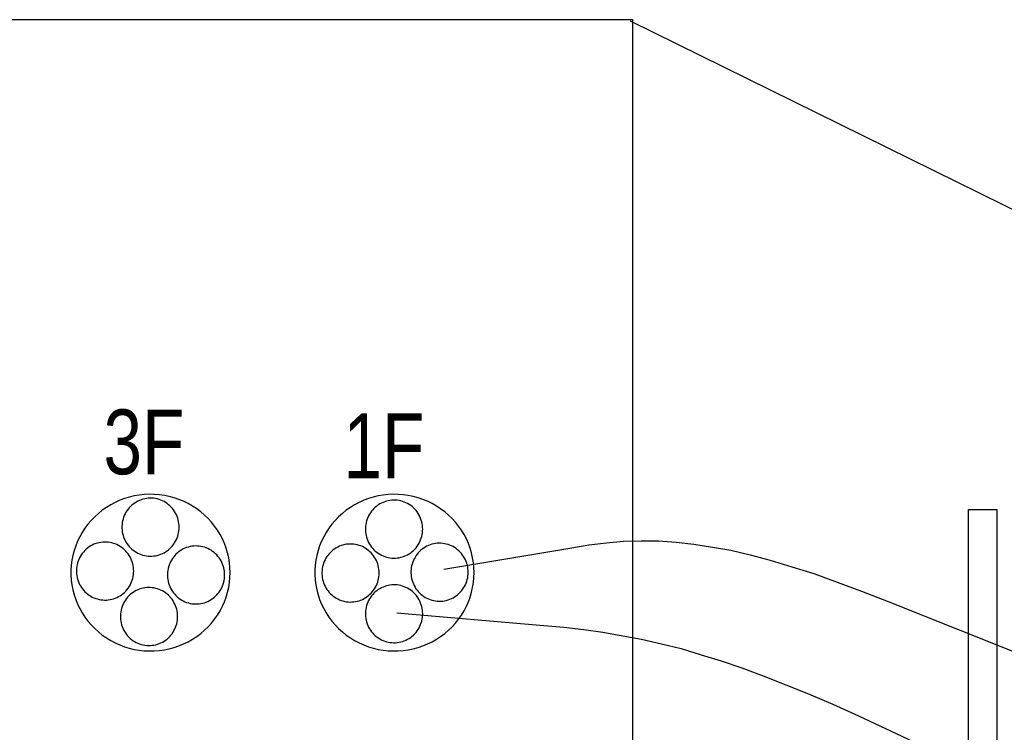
# Model space of a CAD drawing. Header units: inches. Extents: x -655 to 138, y 1863 to 2330.
# Tile 14 of 18: x -485 to -456, y 1912 to 1933. Entities that reach past the tile are written whole.
import ezdxf

# ---------------------------------------------------------------- set-up
doc = ezdxf.new("R2010")
doc.units = ezdxf.units.IN
doc.header["$MEASUREMENT"] = 0
doc.layers.add('I3MP_Exs_Txt', color=7, linetype='Continuous')
doc.styles.add('120', font='FSIMPLEX.SHX', dxfattribs={"width": 0.8, "height": 0.12})

msp = doc.modelspace()

# ---------------------------------------------------------------- linework, layer by layer
for p, q in [((-502.828, 1932.707), (-467.246, 1932.707)), ((-437.532, 1917.972), (-467.304, 1932.66)), ((-467.246, 1932.707), (-467.246, 1884.551)), ((-482.156, 1918.55), (-482.299, 1918.506)), ((-482.011, 1918.585), (-482.156, 1918.55)), ((-481.863, 1918.61), (-482.011, 1918.585)), ((-481.715, 1918.627), (-481.863, 1918.61)), ((-481.565, 1918.634), (-481.715, 1918.627)), ((-481.415, 1918.631), (-481.565, 1918.634)), ((-481.266, 1918.62), (-481.415, 1918.631)), ((-481.118, 1918.599), (-481.266, 1918.62)), ((-480.971, 1918.569), (-481.118, 1918.599)), ((-480.827, 1918.529), (-480.971, 1918.569)), ((-480.686, 1918.481), (-480.827, 1918.529)), ((-474.928, 1918.55), (-475.071, 1918.506)), ((-474.783, 1918.585), (-474.928, 1918.55)), ((-474.635, 1918.61), (-474.783, 1918.585)), ((-474.487, 1918.627), (-474.635, 1918.61)), ((-474.337, 1918.634), (-474.487, 1918.627)), ((-474.187, 1918.631), (-474.337, 1918.634)), ((-474.038, 1918.62), (-474.187, 1918.631)), ((-473.89, 1918.599), (-474.038, 1918.62)), ((-473.743, 1918.569), (-473.89, 1918.599)), ((-473.599, 1918.529), (-473.743, 1918.569)), ((-473.458, 1918.481), (-473.599, 1918.529)), ((-482.834, 1918.245), (-482.956, 1918.159)), ((-482.707, 1918.323), (-482.834, 1918.245)), ((-482.575, 1918.392), (-482.707, 1918.323)), ((-482.439, 1918.454), (-482.575, 1918.392)), ((-482.299, 1918.506), (-482.439, 1918.454)), ((-482.123, 1918.271), (-482.16, 1918.231)), ((-482.083, 1918.308), (-482.123, 1918.271)), ((-482.041, 1918.342), (-482.083, 1918.308)), ((-481.997, 1918.374), (-482.041, 1918.342)), ((-481.952, 1918.403), (-481.997, 1918.374)), ((-481.904, 1918.428), (-481.952, 1918.403)), ((-481.855, 1918.451), (-481.904, 1918.428)), ((-481.805, 1918.471), (-481.855, 1918.451)), ((-481.754, 1918.487), (-481.805, 1918.471)), ((-481.701, 1918.5), (-481.754, 1918.487)), ((-481.648, 1918.509), (-481.701, 1918.5)), ((-481.595, 1918.515), (-481.648, 1918.509)), ((-481.541, 1918.518), (-481.595, 1918.515)), ((-481.487, 1918.517), (-481.541, 1918.518)), ((-481.434, 1918.513), (-481.487, 1918.517)), ((-481.38, 1918.505), (-481.434, 1918.513)), ((-481.328, 1918.494), (-481.38, 1918.505)), ((-481.276, 1918.479), (-481.328, 1918.494)), ((-481.225, 1918.461), (-481.276, 1918.479)), ((-481.175, 1918.44), (-481.225, 1918.461)), ((-481.127, 1918.416), (-481.175, 1918.44)), ((-481.08, 1918.389), (-481.127, 1918.416)), ((-481.036, 1918.358), (-481.08, 1918.389)), ((-480.993, 1918.325), (-481.036, 1918.358)), ((-480.952, 1918.29), (-480.993, 1918.325)), ((-480.914, 1918.251), (-480.952, 1918.29)), ((-480.878, 1918.211), (-480.914, 1918.251)), ((-480.548, 1918.424), (-480.686, 1918.481)), ((-480.414, 1918.359), (-480.548, 1918.424)), ((-480.284, 1918.285), (-480.414, 1918.359)), ((-480.159, 1918.203), (-480.284, 1918.285)), ((-475.606, 1918.245), (-475.728, 1918.159)), ((-475.479, 1918.323), (-475.606, 1918.245)), ((-475.347, 1918.392), (-475.479, 1918.323)), ((-475.211, 1918.454), (-475.347, 1918.392)), ((-475.071, 1918.506), (-475.211, 1918.454)), ((-474.867, 1918.25), (-474.906, 1918.213)), ((-474.825, 1918.284), (-474.867, 1918.25)), ((-474.781, 1918.316), (-474.825, 1918.284)), ((-474.735, 1918.345), (-474.781, 1918.316)), ((-474.688, 1918.37), (-474.735, 1918.345)), ((-474.639, 1918.393), (-474.688, 1918.37)), ((-474.589, 1918.412), (-474.639, 1918.393)), ((-474.537, 1918.429), (-474.589, 1918.412)), ((-474.485, 1918.441), (-474.537, 1918.429)), ((-474.432, 1918.451), (-474.485, 1918.441)), ((-474.378, 1918.457), (-474.432, 1918.451)), ((-474.325, 1918.46), (-474.378, 1918.457)), ((-474.271, 1918.459), (-474.325, 1918.46)), ((-474.217, 1918.454), (-474.271, 1918.459)), ((-474.164, 1918.447), (-474.217, 1918.454)), ((-474.111, 1918.435), (-474.164, 1918.447)), ((-474.059, 1918.421), (-474.111, 1918.435)), ((-474.008, 1918.403), (-474.059, 1918.421)), ((-473.959, 1918.382), (-474.008, 1918.403)), ((-473.911, 1918.358), (-473.959, 1918.382)), ((-473.864, 1918.33), (-473.911, 1918.358)), ((-473.819, 1918.3), (-473.864, 1918.33)), ((-473.776, 1918.267), (-473.819, 1918.3)), ((-473.736, 1918.231), (-473.776, 1918.267)), ((-473.32, 1918.424), (-473.458, 1918.481)), ((-473.186, 1918.359), (-473.32, 1918.424)), ((-473.056, 1918.285), (-473.186, 1918.359)), ((-472.931, 1918.203), (-473.056, 1918.285)), ((-483.182, 1917.966), (-483.286, 1917.86)), ((-483.072, 1918.066), (-483.182, 1917.966)), ((-482.956, 1918.159), (-483.072, 1918.066)), ((-482.325, 1917.952), (-482.342, 1917.9)), ((-482.305, 1918.003), (-482.325, 1917.952)), ((-482.282, 1918.052), (-482.305, 1918.003)), ((-482.255, 1918.1), (-482.282, 1918.052)), ((-482.226, 1918.146), (-482.255, 1918.1)), ((-482.194, 1918.189), (-482.226, 1918.146)), ((-482.16, 1918.231), (-482.194, 1918.189)), ((-480.844, 1918.168), (-480.878, 1918.211)), ((-480.814, 1918.123), (-480.844, 1918.168)), ((-480.786, 1918.076), (-480.814, 1918.123)), ((-480.762, 1918.027), (-480.786, 1918.076)), ((-480.74, 1917.978), (-480.762, 1918.027)), ((-480.722, 1917.926), (-480.74, 1917.978)), ((-480.04, 1918.114), (-480.159, 1918.203)), ((-479.927, 1918.017), (-480.04, 1918.114)), ((-479.82, 1917.914), (-479.927, 1918.017)), ((-475.954, 1917.966), (-476.058, 1917.86)), ((-475.844, 1918.066), (-475.954, 1917.966)), ((-475.728, 1918.159), (-475.844, 1918.066)), ((-475.088, 1917.945), (-475.108, 1917.894)), ((-475.065, 1917.994), (-475.088, 1917.945)), ((-475.039, 1918.042), (-475.065, 1917.994)), ((-475.01, 1918.087), (-475.039, 1918.042)), ((-474.978, 1918.131), (-475.01, 1918.087)), ((-474.943, 1918.173), (-474.978, 1918.131)), ((-474.906, 1918.213), (-474.943, 1918.173)), ((-473.697, 1918.193), (-473.736, 1918.231)), ((-473.661, 1918.153), (-473.697, 1918.193)), ((-473.628, 1918.11), (-473.661, 1918.153)), ((-473.598, 1918.065), (-473.628, 1918.11)), ((-473.57, 1918.018), (-473.598, 1918.065)), ((-473.545, 1917.969), (-473.57, 1918.018)), ((-473.524, 1917.919), (-473.545, 1917.969)), ((-472.812, 1918.114), (-472.931, 1918.203)), ((-472.699, 1918.017), (-472.812, 1918.114)), ((-472.592, 1917.914), (-472.699, 1918.017)), ((-457.287, 1889.513), (-457.287, 1918.181)), ((-457.287, 1918.181), (-456.45, 1918.181)), ((-456.45, 1918.181), (-456.45, 1889.513)), ((-483.382, 1917.747), (-483.471, 1917.628)), ((-483.286, 1917.86), (-483.382, 1917.747)), ((-482.372, 1917.74), (-482.375, 1917.685)), ((-482.375, 1917.685), (-482.375, 1917.631)), ((-482.365, 1917.794), (-482.372, 1917.74)), ((-482.355, 1917.847), (-482.365, 1917.794)), ((-482.342, 1917.9), (-482.355, 1917.847)), ((-480.706, 1917.874), (-480.722, 1917.926)), ((-480.695, 1917.821), (-480.706, 1917.874)), ((-480.686, 1917.767), (-480.695, 1917.821)), ((-480.681, 1917.712), (-480.686, 1917.767)), ((-480.679, 1917.658), (-480.681, 1917.712)), ((-480.681, 1917.603), (-480.679, 1917.658)), ((-479.721, 1917.804), (-479.82, 1917.914)), ((-479.628, 1917.688), (-479.721, 1917.804)), ((-479.543, 1917.566), (-479.628, 1917.688)), ((-476.154, 1917.747), (-476.243, 1917.628)), ((-476.058, 1917.86), (-476.154, 1917.747)), ((-475.156, 1917.682), (-475.159, 1917.627)), ((-475.149, 1917.736), (-475.156, 1917.682)), ((-475.139, 1917.789), (-475.149, 1917.736)), ((-475.125, 1917.842), (-475.139, 1917.789)), ((-475.108, 1917.894), (-475.125, 1917.842)), ((-473.505, 1917.868), (-473.524, 1917.919)), ((-473.49, 1917.816), (-473.505, 1917.868)), ((-473.478, 1917.763), (-473.49, 1917.816)), ((-473.47, 1917.709), (-473.478, 1917.763)), ((-473.465, 1917.654), (-473.47, 1917.709)), ((-473.463, 1917.6), (-473.465, 1917.654)), ((-472.493, 1917.804), (-472.592, 1917.914)), ((-472.4, 1917.688), (-472.493, 1917.804)), ((-472.315, 1917.566), (-472.4, 1917.688)), ((-483.624, 1917.375), (-483.689, 1917.242)), ((-483.552, 1917.504), (-483.624, 1917.375)), ((-483.471, 1917.628), (-483.552, 1917.504)), ((-482.375, 1917.631), (-482.372, 1917.576)), ((-482.372, 1917.576), (-482.365, 1917.522)), ((-482.365, 1917.522), (-482.355, 1917.468)), ((-482.355, 1917.468), (-482.342, 1917.416)), ((-482.342, 1917.416), (-482.325, 1917.364)), ((-482.325, 1917.364), (-482.305, 1917.313)), ((-480.74, 1917.338), (-480.722, 1917.39)), ((-480.722, 1917.39), (-480.706, 1917.442)), ((-480.706, 1917.442), (-480.695, 1917.495)), ((-480.695, 1917.495), (-480.686, 1917.549)), ((-480.686, 1917.549), (-480.681, 1917.603)), ((-479.466, 1917.44), (-479.543, 1917.566)), ((-479.398, 1917.309), (-479.466, 1917.44)), ((-476.396, 1917.375), (-476.461, 1917.242)), ((-476.324, 1917.504), (-476.396, 1917.375)), ((-476.243, 1917.628), (-476.324, 1917.504)), ((-475.159, 1917.627), (-475.159, 1917.573)), ((-475.159, 1917.573), (-475.156, 1917.518)), ((-475.156, 1917.518), (-475.149, 1917.464)), ((-475.149, 1917.464), (-475.139, 1917.41)), ((-475.139, 1917.41), (-475.125, 1917.358)), ((-473.505, 1917.331), (-473.49, 1917.384)), ((-473.49, 1917.384), (-473.478, 1917.437)), ((-473.478, 1917.437), (-473.47, 1917.491)), ((-473.47, 1917.491), (-473.465, 1917.545)), ((-473.465, 1917.545), (-473.463, 1917.6)), ((-472.238, 1917.44), (-472.315, 1917.566)), ((-472.17, 1917.309), (-472.238, 1917.44)), ((-483.744, 1917.105), (-483.791, 1916.965)), ((-483.689, 1917.242), (-483.744, 1917.105)), ((-483.345, 1917.072), (-483.389, 1917.041)), ((-483.3, 1917.101), (-483.345, 1917.072)), ((-483.252, 1917.127), (-483.3, 1917.101)), ((-483.203, 1917.15), (-483.252, 1917.127)), ((-483.153, 1917.169), (-483.203, 1917.15)), ((-483.102, 1917.185), (-483.153, 1917.169)), ((-483.049, 1917.198), (-483.102, 1917.185)), ((-482.996, 1917.208), (-483.049, 1917.198)), ((-482.943, 1917.214), (-482.996, 1917.208)), ((-482.889, 1917.216), (-482.943, 1917.214)), ((-482.835, 1917.215), (-482.889, 1917.216)), ((-482.782, 1917.211), (-482.835, 1917.215)), ((-482.728, 1917.203), (-482.782, 1917.211)), ((-482.676, 1917.192), (-482.728, 1917.203)), ((-482.624, 1917.178), (-482.676, 1917.192)), ((-482.573, 1917.16), (-482.624, 1917.178)), ((-482.523, 1917.139), (-482.573, 1917.16)), ((-482.475, 1917.114), (-482.523, 1917.139)), ((-482.428, 1917.087), (-482.475, 1917.114)), ((-482.384, 1917.057), (-482.428, 1917.087)), ((-482.305, 1917.313), (-482.282, 1917.264)), ((-482.282, 1917.264), (-482.255, 1917.216)), ((-482.255, 1917.216), (-482.226, 1917.17)), ((-482.226, 1917.17), (-482.194, 1917.126)), ((-482.194, 1917.126), (-482.16, 1917.085)), ((-482.16, 1917.085), (-482.123, 1917.045)), ((-480.914, 1917.064), (-480.878, 1917.105)), ((-480.878, 1917.105), (-480.844, 1917.148)), ((-480.844, 1917.148), (-480.814, 1917.193)), ((-480.814, 1917.193), (-480.786, 1917.24)), ((-480.786, 1917.24), (-480.762, 1917.288)), ((-480.762, 1917.288), (-480.74, 1917.338)), ((-480.406, 1917.069), (-480.457, 1917.053)), ((-480.353, 1917.082), (-480.406, 1917.069)), ((-480.3, 1917.091), (-480.353, 1917.082)), ((-480.247, 1917.097), (-480.3, 1917.091)), ((-480.193, 1917.1), (-480.247, 1917.097)), ((-480.139, 1917.099), (-480.193, 1917.1)), ((-480.086, 1917.095), (-480.139, 1917.099)), ((-480.032, 1917.087), (-480.086, 1917.095)), ((-479.98, 1917.076), (-480.032, 1917.087)), ((-479.928, 1917.061), (-479.98, 1917.076)), ((-479.338, 1917.174), (-479.398, 1917.309)), ((-479.286, 1917.035), (-479.338, 1917.174)), ((-476.516, 1917.105), (-476.563, 1916.965)), ((-476.461, 1917.242), (-476.516, 1917.105)), ((-475.978, 1917.069), (-476.025, 1917.043)), ((-475.929, 1917.091), (-475.978, 1917.069)), ((-475.879, 1917.111), (-475.929, 1917.091)), ((-475.827, 1917.127), (-475.879, 1917.111)), ((-475.775, 1917.14), (-475.827, 1917.127)), ((-475.722, 1917.149), (-475.775, 1917.14)), ((-475.668, 1917.156), (-475.722, 1917.149)), ((-475.615, 1917.158), (-475.668, 1917.156)), ((-475.561, 1917.157), (-475.615, 1917.158)), ((-475.507, 1917.153), (-475.561, 1917.157)), ((-475.454, 1917.145), (-475.507, 1917.153)), ((-475.401, 1917.134), (-475.454, 1917.145)), ((-475.349, 1917.119), (-475.401, 1917.134)), ((-475.298, 1917.102), (-475.349, 1917.119)), ((-475.249, 1917.081), (-475.298, 1917.102)), ((-475.2, 1917.056), (-475.249, 1917.081)), ((-475.125, 1917.358), (-475.108, 1917.306)), ((-475.108, 1917.306), (-475.088, 1917.255)), ((-475.088, 1917.255), (-475.065, 1917.206)), ((-475.065, 1917.206), (-475.039, 1917.158)), ((-475.039, 1917.158), (-475.01, 1917.112)), ((-475.01, 1917.112), (-474.978, 1917.068)), ((-474.978, 1917.068), (-474.943, 1917.026)), ((-473.661, 1917.047), (-473.628, 1917.09)), ((-473.628, 1917.09), (-473.598, 1917.135)), ((-473.598, 1917.135), (-473.57, 1917.182)), ((-473.57, 1917.182), (-473.545, 1917.23)), ((-473.545, 1917.23), (-473.524, 1917.28)), ((-473.524, 1917.28), (-473.505, 1917.331)), ((-473.34, 1917.092), (-473.387, 1917.066)), ((-473.291, 1917.115), (-473.34, 1917.092)), ((-473.241, 1917.134), (-473.291, 1917.115)), ((-473.189, 1917.15), (-473.241, 1917.134)), ((-473.137, 1917.163), (-473.189, 1917.15)), ((-473.084, 1917.173), (-473.137, 1917.163)), ((-473.03, 1917.179), (-473.084, 1917.173)), ((-472.977, 1917.181), (-473.03, 1917.179)), ((-472.923, 1917.18), (-472.977, 1917.181)), ((-472.869, 1917.176), (-472.923, 1917.18)), ((-472.816, 1917.168), (-472.869, 1917.176)), ((-472.763, 1917.157), (-472.816, 1917.168)), ((-472.711, 1917.143), (-472.763, 1917.157)), ((-472.66, 1917.125), (-472.711, 1917.143)), ((-472.611, 1917.104), (-472.66, 1917.125)), ((-472.563, 1917.08), (-472.611, 1917.104)), ((-472.516, 1917.052), (-472.563, 1917.08)), ((-472.11, 1917.174), (-472.17, 1917.309)), ((-472.058, 1917.035), (-472.11, 1917.174)), ((-469.047, 1917.042), (-468.536, 1917.135)), ((-468.536, 1917.135), (-468.013, 1917.193)), ((-468.013, 1917.193), (-467.513, 1917.24)), ((-467.513, 1917.24), (-466.99, 1917.251)), ((-466.99, 1917.251), (-466.479, 1917.251)), ((-466.479, 1917.251), (-465.956, 1917.216)), ((-465.956, 1917.216), (-465.433, 1917.158)), ((-465.433, 1917.158), (-464.875, 1917.065)), ((-483.829, 1916.822), (-483.857, 1916.677)), ((-483.791, 1916.965), (-483.829, 1916.822)), ((-483.603, 1916.798), (-483.63, 1916.75)), ((-483.574, 1916.844), (-483.603, 1916.798)), ((-483.542, 1916.888), (-483.574, 1916.844)), ((-483.508, 1916.93), (-483.542, 1916.888)), ((-483.471, 1916.969), (-483.508, 1916.93)), ((-483.431, 1917.006), (-483.471, 1916.969)), ((-483.389, 1917.041), (-483.431, 1917.006)), ((-482.341, 1917.024), (-482.384, 1917.057)), ((-482.3, 1916.988), (-482.341, 1917.024)), ((-482.262, 1916.95), (-482.3, 1916.988)), ((-482.226, 1916.909), (-482.262, 1916.95)), ((-482.192, 1916.866), (-482.226, 1916.909)), ((-482.162, 1916.821), (-482.192, 1916.866)), ((-482.134, 1916.774), (-482.162, 1916.821)), ((-482.123, 1917.045), (-482.083, 1917.008)), ((-482.083, 1917.008), (-482.041, 1916.974)), ((-482.041, 1916.974), (-481.997, 1916.942)), ((-481.997, 1916.942), (-481.952, 1916.913)), ((-481.952, 1916.913), (-481.904, 1916.887)), ((-481.904, 1916.887), (-481.855, 1916.865)), ((-481.855, 1916.865), (-481.805, 1916.845)), ((-481.805, 1916.845), (-481.754, 1916.829)), ((-481.754, 1916.829), (-481.701, 1916.816)), ((-481.701, 1916.816), (-481.648, 1916.807)), ((-481.648, 1916.807), (-481.595, 1916.801)), ((-481.595, 1916.801), (-481.541, 1916.798)), ((-481.541, 1916.798), (-481.487, 1916.799)), ((-481.487, 1916.799), (-481.434, 1916.803)), ((-481.434, 1916.803), (-481.38, 1916.811)), ((-481.38, 1916.811), (-481.328, 1916.822)), ((-481.328, 1916.822), (-481.276, 1916.837)), ((-481.276, 1916.837), (-481.225, 1916.855)), ((-481.225, 1916.855), (-481.175, 1916.876)), ((-481.175, 1916.876), (-481.127, 1916.9)), ((-481.127, 1916.9), (-481.08, 1916.927)), ((-481.08, 1916.927), (-481.036, 1916.957)), ((-481.036, 1916.957), (-480.993, 1916.99)), ((-480.993, 1916.99), (-480.952, 1917.026)), ((-480.952, 1917.026), (-480.914, 1917.064)), ((-480.812, 1916.814), (-480.846, 1916.772)), ((-480.775, 1916.853), (-480.812, 1916.814)), ((-480.735, 1916.89), (-480.775, 1916.853)), ((-480.693, 1916.924), (-480.735, 1916.89)), ((-480.65, 1916.956), (-480.693, 1916.924)), ((-480.604, 1916.985), (-480.65, 1916.956)), ((-480.556, 1917.011), (-480.604, 1916.985)), ((-480.507, 1917.033), (-480.556, 1917.011)), ((-480.457, 1917.053), (-480.507, 1917.033)), ((-479.877, 1917.043), (-479.928, 1917.061)), ((-479.827, 1917.022), (-479.877, 1917.043)), ((-479.779, 1916.998), (-479.827, 1917.022)), ((-479.732, 1916.971), (-479.779, 1916.998)), ((-479.688, 1916.941), (-479.732, 1916.971)), ((-479.645, 1916.908), (-479.688, 1916.941)), ((-479.604, 1916.872), (-479.645, 1916.908)), ((-479.566, 1916.834), (-479.604, 1916.872)), ((-479.53, 1916.793), (-479.566, 1916.834)), ((-479.497, 1916.75), (-479.53, 1916.793)), ((-479.244, 1916.894), (-479.286, 1917.035)), ((-479.211, 1916.75), (-479.244, 1916.894)), ((-476.601, 1916.822), (-476.629, 1916.677)), ((-476.563, 1916.965), (-476.601, 1916.822)), ((-476.3, 1916.786), (-476.329, 1916.74)), ((-476.268, 1916.83), (-476.3, 1916.786)), ((-476.233, 1916.872), (-476.268, 1916.83)), ((-476.196, 1916.911), (-476.233, 1916.872)), ((-476.157, 1916.948), (-476.196, 1916.911)), ((-476.115, 1916.983), (-476.157, 1916.948)), ((-476.071, 1917.014), (-476.115, 1916.983)), ((-476.025, 1917.043), (-476.071, 1917.014)), ((-475.154, 1917.029), (-475.2, 1917.056)), ((-475.109, 1916.999), (-475.154, 1917.029)), ((-475.066, 1916.966), (-475.109, 1916.999)), ((-475.026, 1916.93), (-475.066, 1916.966)), ((-474.987, 1916.892), (-475.026, 1916.93)), ((-474.951, 1916.851), (-474.987, 1916.892)), ((-474.918, 1916.808), (-474.951, 1916.851)), ((-474.943, 1917.026), (-474.906, 1916.987)), ((-474.887, 1916.763), (-474.918, 1916.808)), ((-474.906, 1916.987), (-474.867, 1916.95)), ((-474.867, 1916.95), (-474.825, 1916.916)), ((-474.825, 1916.916), (-474.781, 1916.884)), ((-474.781, 1916.884), (-474.735, 1916.855)), ((-474.735, 1916.855), (-474.688, 1916.829)), ((-474.688, 1916.829), (-474.639, 1916.807)), ((-474.639, 1916.807), (-474.589, 1916.787)), ((-474.589, 1916.787), (-474.537, 1916.771)), ((-474.111, 1916.764), (-474.059, 1916.779)), ((-474.059, 1916.779), (-474.008, 1916.797)), ((-474.008, 1916.797), (-473.959, 1916.818)), ((-473.959, 1916.818), (-473.911, 1916.842)), ((-473.911, 1916.842), (-473.864, 1916.869)), ((-473.864, 1916.869), (-473.819, 1916.899)), ((-473.819, 1916.899), (-473.776, 1916.932)), ((-473.776, 1916.932), (-473.736, 1916.968)), ((-473.736, 1916.968), (-473.697, 1917.006)), ((-473.697, 1917.006), (-473.661, 1917.047)), ((-473.662, 1916.809), (-473.691, 1916.763)), ((-473.63, 1916.853), (-473.662, 1916.809)), ((-473.595, 1916.895), (-473.63, 1916.853)), ((-473.558, 1916.934), (-473.595, 1916.895)), ((-473.519, 1916.971), (-473.558, 1916.934)), ((-473.477, 1917.006), (-473.519, 1916.971)), ((-473.433, 1917.037), (-473.477, 1917.006)), ((-473.387, 1917.066), (-473.433, 1917.037)), ((-472.835, 1916.414), (-469.047, 1917.042)), ((-472.471, 1917.022), (-472.516, 1917.052)), ((-472.428, 1916.989), (-472.471, 1917.022)), ((-472.388, 1916.953), (-472.428, 1916.989)), ((-472.349, 1916.915), (-472.388, 1916.953)), ((-472.313, 1916.874), (-472.349, 1916.915)), ((-472.28, 1916.831), (-472.313, 1916.874)), ((-472.25, 1916.786), (-472.28, 1916.831)), ((-472.222, 1916.74), (-472.25, 1916.786)), ((-472.016, 1916.894), (-472.058, 1917.035)), ((-471.983, 1916.75), (-472.016, 1916.894)), ((-464.875, 1917.065), (-464.329, 1916.972)), ((-464.329, 1916.972), (-463.76, 1916.833)), ((-463.76, 1916.833), (-463.167, 1916.682)), ((-483.876, 1916.531), (-483.885, 1916.384)), ((-483.857, 1916.677), (-483.876, 1916.531)), ((-483.713, 1916.492), (-483.72, 1916.438)), ((-483.703, 1916.546), (-483.713, 1916.492)), ((-483.69, 1916.599), (-483.703, 1916.546)), ((-483.673, 1916.651), (-483.69, 1916.599)), ((-483.653, 1916.701), (-483.673, 1916.651)), ((-483.63, 1916.75), (-483.653, 1916.701)), ((-482.11, 1916.726), (-482.134, 1916.774)), ((-482.088, 1916.676), (-482.11, 1916.726)), ((-482.07, 1916.625), (-482.088, 1916.676)), ((-482.054, 1916.572), (-482.07, 1916.625)), ((-482.043, 1916.519), (-482.054, 1916.572)), ((-482.034, 1916.465), (-482.043, 1916.519)), ((-480.977, 1916.534), (-480.994, 1916.482)), ((-480.957, 1916.585), (-480.977, 1916.534)), ((-480.934, 1916.634), (-480.957, 1916.585)), ((-480.907, 1916.682), (-480.934, 1916.634)), ((-480.878, 1916.728), (-480.907, 1916.682)), ((-480.846, 1916.772), (-480.878, 1916.728)), ((-479.466, 1916.705), (-479.497, 1916.75)), ((-479.438, 1916.658), (-479.466, 1916.705)), ((-479.414, 1916.61), (-479.438, 1916.658)), ((-479.392, 1916.56), (-479.414, 1916.61)), ((-479.374, 1916.509), (-479.392, 1916.56)), ((-479.359, 1916.456), (-479.374, 1916.509)), ((-479.188, 1916.604), (-479.211, 1916.75)), ((-479.173, 1916.457), (-479.188, 1916.604)), ((-476.648, 1916.531), (-476.657, 1916.384)), ((-476.629, 1916.677), (-476.648, 1916.531)), ((-476.429, 1916.488), (-476.439, 1916.434)), ((-476.415, 1916.541), (-476.429, 1916.488)), ((-476.398, 1916.592), (-476.415, 1916.541)), ((-476.378, 1916.643), (-476.398, 1916.592)), ((-476.355, 1916.692), (-476.378, 1916.643)), ((-476.329, 1916.74), (-476.355, 1916.692)), ((-474.86, 1916.716), (-474.887, 1916.763)), ((-474.835, 1916.668), (-474.86, 1916.716)), ((-474.814, 1916.618), (-474.835, 1916.668)), ((-474.795, 1916.567), (-474.814, 1916.618)), ((-474.78, 1916.514), (-474.795, 1916.567)), ((-474.768, 1916.461), (-474.78, 1916.514)), ((-474.537, 1916.771), (-474.485, 1916.758)), ((-474.485, 1916.758), (-474.432, 1916.749)), ((-474.432, 1916.749), (-474.378, 1916.743)), ((-474.378, 1916.743), (-474.325, 1916.74)), ((-474.325, 1916.74), (-474.271, 1916.741)), ((-474.271, 1916.741), (-474.217, 1916.745)), ((-474.217, 1916.745), (-474.164, 1916.753)), ((-474.164, 1916.753), (-474.111, 1916.764)), ((-473.791, 1916.511), (-473.801, 1916.457)), ((-473.777, 1916.564), (-473.791, 1916.511)), ((-473.76, 1916.616), (-473.777, 1916.564)), ((-473.74, 1916.666), (-473.76, 1916.616)), ((-473.717, 1916.716), (-473.74, 1916.666)), ((-473.691, 1916.763), (-473.717, 1916.716)), ((-472.197, 1916.691), (-472.222, 1916.74)), ((-472.176, 1916.641), (-472.197, 1916.691)), ((-472.157, 1916.59), (-472.176, 1916.641)), ((-472.142, 1916.538), (-472.157, 1916.59)), ((-472.13, 1916.484), (-472.142, 1916.538)), ((-472.122, 1916.43), (-472.13, 1916.484)), ((-471.96, 1916.604), (-471.983, 1916.75)), ((-471.945, 1916.457), (-471.96, 1916.604)), ((-463.167, 1916.682), (-462.528, 1916.484)), ((-462.528, 1916.484), (-461.877, 1916.287)), ((-483.885, 1916.384), (-483.885, 1916.236)), ((-483.885, 1916.236), (-483.876, 1916.089)), ((-483.72, 1916.438), (-483.723, 1916.384)), ((-483.723, 1916.384), (-483.723, 1916.329)), ((-483.723, 1916.329), (-483.72, 1916.275)), ((-483.72, 1916.275), (-483.713, 1916.221)), ((-483.713, 1916.221), (-483.703, 1916.167)), ((-482.054, 1916.14), (-482.043, 1916.194)), ((-482.043, 1916.194), (-482.034, 1916.248)), ((-482.029, 1916.411), (-482.034, 1916.465)), ((-482.034, 1916.248), (-482.029, 1916.302)), ((-482.027, 1916.356), (-482.029, 1916.411)), ((-482.029, 1916.302), (-482.027, 1916.356)), ((-481.024, 1916.322), (-481.027, 1916.267)), ((-481.027, 1916.267), (-481.027, 1916.213)), ((-481.027, 1916.213), (-481.024, 1916.158)), ((-481.017, 1916.376), (-481.024, 1916.322)), ((-481.007, 1916.43), (-481.017, 1916.376)), ((-480.994, 1916.482), (-481.007, 1916.43)), ((-479.347, 1916.403), (-479.359, 1916.456)), ((-479.338, 1916.349), (-479.347, 1916.403)), ((-479.333, 1916.295), (-479.338, 1916.349)), ((-479.331, 1916.24), (-479.333, 1916.295)), ((-479.333, 1916.186), (-479.331, 1916.24)), ((-479.169, 1916.31), (-479.173, 1916.457)), ((-479.173, 1916.163), (-479.169, 1916.31)), ((-476.657, 1916.384), (-476.657, 1916.236)), ((-476.657, 1916.236), (-476.648, 1916.089)), ((-476.446, 1916.38), (-476.449, 1916.326)), ((-476.449, 1916.326), (-476.449, 1916.271)), ((-476.449, 1916.271), (-476.446, 1916.217)), ((-476.439, 1916.434), (-476.446, 1916.38)), ((-476.446, 1916.217), (-476.439, 1916.162)), ((-474.76, 1916.407), (-474.768, 1916.461)), ((-474.755, 1916.353), (-474.76, 1916.407)), ((-474.76, 1916.189), (-474.755, 1916.244)), ((-474.753, 1916.298), (-474.755, 1916.353)), ((-474.755, 1916.244), (-474.753, 1916.298)), ((-473.808, 1916.403), (-473.811, 1916.349)), ((-473.811, 1916.349), (-473.811, 1916.294)), ((-473.811, 1916.294), (-473.808, 1916.24)), ((-473.801, 1916.457), (-473.808, 1916.403)), ((-473.808, 1916.24), (-473.801, 1916.186)), ((-472.13, 1916.159), (-472.122, 1916.213)), ((-472.117, 1916.376), (-472.122, 1916.43)), ((-472.122, 1916.213), (-472.117, 1916.267)), ((-472.115, 1916.322), (-472.117, 1916.376)), ((-472.117, 1916.267), (-472.115, 1916.322)), ((-471.941, 1916.31), (-471.945, 1916.457)), ((-471.945, 1916.163), (-471.941, 1916.31)), ((-461.877, 1916.287), (-461.18, 1916.031)), ((-483.876, 1916.089), (-483.857, 1915.943)), ((-483.857, 1915.943), (-483.829, 1915.798)), ((-483.703, 1916.167), (-483.69, 1916.114)), ((-483.69, 1916.114), (-483.673, 1916.062)), ((-483.673, 1916.062), (-483.653, 1916.012)), ((-483.653, 1916.012), (-483.63, 1915.962)), ((-483.63, 1915.962), (-483.603, 1915.915)), ((-483.603, 1915.915), (-483.574, 1915.869)), ((-482.162, 1915.891), (-482.134, 1915.938)), ((-482.134, 1915.938), (-482.11, 1915.987)), ((-482.11, 1915.987), (-482.088, 1916.037)), ((-482.088, 1916.037), (-482.07, 1916.088)), ((-482.07, 1916.088), (-482.054, 1916.14)), ((-481.024, 1916.158), (-481.017, 1916.104)), ((-481.017, 1916.104), (-481.007, 1916.051)), ((-481.007, 1916.051), (-480.994, 1915.998)), ((-480.994, 1915.998), (-480.977, 1915.946)), ((-480.977, 1915.946), (-480.957, 1915.895)), ((-479.414, 1915.871), (-479.392, 1915.921)), ((-479.392, 1915.921), (-479.374, 1915.972)), ((-479.374, 1915.972), (-479.359, 1916.024)), ((-479.359, 1916.024), (-479.347, 1916.077)), ((-479.347, 1916.077), (-479.338, 1916.131)), ((-479.338, 1916.131), (-479.333, 1916.186)), ((-479.211, 1915.87), (-479.188, 1916.016)), ((-479.188, 1916.016), (-479.173, 1916.163)), ((-476.648, 1916.089), (-476.629, 1915.943)), ((-476.629, 1915.943), (-476.601, 1915.798)), ((-476.439, 1916.162), (-476.429, 1916.109)), ((-476.429, 1916.109), (-476.415, 1916.056)), ((-476.415, 1916.056), (-476.398, 1916.004)), ((-476.398, 1916.004), (-476.378, 1915.954)), ((-476.378, 1915.954), (-476.355, 1915.904)), ((-476.355, 1915.904), (-476.329, 1915.857)), ((-474.86, 1915.88), (-474.835, 1915.929)), ((-474.835, 1915.929), (-474.814, 1915.979)), ((-474.814, 1915.979), (-474.795, 1916.03)), ((-474.795, 1916.03), (-474.78, 1916.082)), ((-474.78, 1916.082), (-474.768, 1916.136)), ((-474.768, 1916.136), (-474.76, 1916.189)), ((-474.589, 1915.902), (-474.639, 1915.883)), ((-474.537, 1915.919), (-474.589, 1915.902)), ((-474.485, 1915.931), (-474.537, 1915.919)), ((-474.432, 1915.941), (-474.485, 1915.931)), ((-474.378, 1915.947), (-474.432, 1915.941)), ((-474.325, 1915.95), (-474.378, 1915.947)), ((-474.271, 1915.949), (-474.325, 1915.95)), ((-474.217, 1915.944), (-474.271, 1915.949)), ((-474.164, 1915.937), (-474.217, 1915.944)), ((-474.111, 1915.925), (-474.164, 1915.937)), ((-474.059, 1915.911), (-474.111, 1915.925)), ((-474.008, 1915.893), (-474.059, 1915.911)), ((-473.801, 1916.186), (-473.791, 1916.132)), ((-473.791, 1916.132), (-473.777, 1916.079)), ((-473.777, 1916.079), (-473.76, 1916.027)), ((-473.76, 1916.027), (-473.74, 1915.977)), ((-473.74, 1915.977), (-473.717, 1915.927)), ((-473.717, 1915.927), (-473.691, 1915.88)), ((-472.25, 1915.857), (-472.222, 1915.903)), ((-472.222, 1915.903), (-472.197, 1915.952)), ((-472.197, 1915.952), (-472.176, 1916.002)), ((-472.176, 1916.002), (-472.157, 1916.053)), ((-472.157, 1916.053), (-472.142, 1916.106)), ((-472.142, 1916.106), (-472.13, 1916.159)), ((-471.983, 1915.87), (-471.96, 1916.016)), ((-471.96, 1916.016), (-471.945, 1916.163)), ((-461.18, 1916.031), (-460.459, 1915.764)), ((-483.829, 1915.798), (-483.791, 1915.655)), ((-483.791, 1915.655), (-483.744, 1915.515)), ((-483.574, 1915.869), (-483.542, 1915.825)), ((-483.542, 1915.825), (-483.508, 1915.783)), ((-483.508, 1915.783), (-483.471, 1915.744)), ((-483.471, 1915.744), (-483.431, 1915.707)), ((-483.431, 1915.707), (-483.389, 1915.672)), ((-483.389, 1915.672), (-483.345, 1915.64)), ((-483.345, 1915.64), (-483.3, 1915.612)), ((-483.3, 1915.612), (-483.252, 1915.586)), ((-482.475, 1915.598), (-482.428, 1915.626)), ((-482.428, 1915.626), (-482.384, 1915.656)), ((-482.384, 1915.656), (-482.341, 1915.689)), ((-482.341, 1915.689), (-482.3, 1915.725)), ((-482.3, 1915.725), (-482.262, 1915.763)), ((-482.262, 1915.763), (-482.226, 1915.804)), ((-482.226, 1915.804), (-482.192, 1915.847)), ((-482.169, 1915.621), (-482.206, 1915.582)), ((-482.192, 1915.847), (-482.162, 1915.891)), ((-482.13, 1915.658), (-482.169, 1915.621)), ((-482.088, 1915.693), (-482.13, 1915.658)), ((-482.044, 1915.724), (-482.088, 1915.693)), ((-481.998, 1915.753), (-482.044, 1915.724)), ((-481.951, 1915.779), (-481.998, 1915.753)), ((-481.902, 1915.802), (-481.951, 1915.779)), ((-481.852, 1915.821), (-481.902, 1915.802)), ((-481.8, 1915.837), (-481.852, 1915.821)), ((-481.748, 1915.85), (-481.8, 1915.837)), ((-481.695, 1915.86), (-481.748, 1915.85)), ((-481.641, 1915.866), (-481.695, 1915.86)), ((-481.588, 1915.868), (-481.641, 1915.866)), ((-481.534, 1915.867), (-481.588, 1915.868)), ((-481.48, 1915.863), (-481.534, 1915.867)), ((-481.427, 1915.855), (-481.48, 1915.863)), ((-481.374, 1915.844), (-481.427, 1915.855)), ((-481.322, 1915.83), (-481.374, 1915.844)), ((-481.271, 1915.812), (-481.322, 1915.83)), ((-481.222, 1915.791), (-481.271, 1915.812)), ((-481.173, 1915.766), (-481.222, 1915.791)), ((-481.127, 1915.739), (-481.173, 1915.766)), ((-481.082, 1915.709), (-481.127, 1915.739)), ((-481.039, 1915.676), (-481.082, 1915.709)), ((-480.999, 1915.64), (-481.039, 1915.676)), ((-480.96, 1915.602), (-480.999, 1915.64)), ((-480.957, 1915.895), (-480.934, 1915.846)), ((-480.934, 1915.846), (-480.907, 1915.798)), ((-480.907, 1915.798), (-480.878, 1915.753)), ((-480.878, 1915.753), (-480.846, 1915.709)), ((-480.846, 1915.709), (-480.812, 1915.667)), ((-480.812, 1915.667), (-480.775, 1915.627)), ((-480.775, 1915.627), (-480.735, 1915.59)), ((-479.645, 1915.573), (-479.604, 1915.608)), ((-479.604, 1915.608), (-479.566, 1915.647)), ((-479.566, 1915.647), (-479.53, 1915.687)), ((-479.53, 1915.687), (-479.497, 1915.73)), ((-479.497, 1915.73), (-479.466, 1915.775)), ((-479.466, 1915.775), (-479.438, 1915.822)), ((-479.438, 1915.822), (-479.414, 1915.871)), ((-479.286, 1915.585), (-479.244, 1915.726)), ((-479.244, 1915.726), (-479.211, 1915.87)), ((-476.601, 1915.798), (-476.563, 1915.655)), ((-476.563, 1915.655), (-476.516, 1915.515)), ((-476.329, 1915.857), (-476.3, 1915.811)), ((-476.3, 1915.811), (-476.268, 1915.767)), ((-476.268, 1915.767), (-476.233, 1915.725)), ((-476.233, 1915.725), (-476.196, 1915.685)), ((-476.196, 1915.685), (-476.157, 1915.648)), ((-476.157, 1915.648), (-476.115, 1915.614)), ((-476.115, 1915.614), (-476.071, 1915.582)), ((-475.109, 1915.598), (-475.066, 1915.631)), ((-475.066, 1915.631), (-475.026, 1915.667)), ((-475.026, 1915.667), (-474.987, 1915.705)), ((-474.978, 1915.621), (-475.01, 1915.577)), ((-474.987, 1915.705), (-474.951, 1915.746)), ((-474.943, 1915.663), (-474.978, 1915.621)), ((-474.951, 1915.746), (-474.918, 1915.788)), ((-474.906, 1915.703), (-474.943, 1915.663)), ((-474.918, 1915.788), (-474.887, 1915.833)), ((-474.867, 1915.74), (-474.906, 1915.703)), ((-474.887, 1915.833), (-474.86, 1915.88)), ((-474.825, 1915.774), (-474.867, 1915.74)), ((-474.781, 1915.806), (-474.825, 1915.774)), ((-474.735, 1915.834), (-474.781, 1915.806)), ((-474.688, 1915.86), (-474.735, 1915.834)), ((-474.639, 1915.883), (-474.688, 1915.86)), ((-473.959, 1915.872), (-474.008, 1915.893)), ((-473.911, 1915.848), (-473.959, 1915.872)), ((-473.864, 1915.82), (-473.911, 1915.848)), ((-473.819, 1915.79), (-473.864, 1915.82)), ((-473.776, 1915.757), (-473.819, 1915.79)), ((-473.736, 1915.721), (-473.776, 1915.757)), ((-473.697, 1915.683), (-473.736, 1915.721)), ((-473.661, 1915.643), (-473.697, 1915.683)), ((-473.691, 1915.88), (-473.662, 1915.834)), ((-473.662, 1915.834), (-473.63, 1915.79)), ((-473.628, 1915.6), (-473.661, 1915.643)), ((-473.63, 1915.79), (-473.595, 1915.748)), ((-473.595, 1915.748), (-473.558, 1915.709)), ((-473.558, 1915.709), (-473.519, 1915.672)), ((-473.519, 1915.672), (-473.477, 1915.637)), ((-473.477, 1915.637), (-473.433, 1915.606)), ((-472.516, 1915.591), (-472.471, 1915.621)), ((-472.471, 1915.621), (-472.428, 1915.654)), ((-472.428, 1915.654), (-472.388, 1915.69)), ((-472.388, 1915.69), (-472.349, 1915.728)), ((-472.349, 1915.728), (-472.313, 1915.769)), ((-472.313, 1915.769), (-472.28, 1915.812)), ((-472.28, 1915.812), (-472.25, 1915.857)), ((-472.058, 1915.585), (-472.016, 1915.726)), ((-472.016, 1915.726), (-471.983, 1915.87)), ((-460.459, 1915.764), (-459.669, 1915.45)), ((-483.744, 1915.515), (-483.689, 1915.378)), ((-483.689, 1915.378), (-483.624, 1915.245)), ((-483.252, 1915.586), (-483.203, 1915.563)), ((-483.203, 1915.563), (-483.153, 1915.544)), ((-483.153, 1915.544), (-483.102, 1915.528)), ((-483.102, 1915.528), (-483.049, 1915.515)), ((-483.049, 1915.515), (-482.996, 1915.505)), ((-482.996, 1915.505), (-482.943, 1915.499)), ((-482.943, 1915.499), (-482.889, 1915.497)), ((-482.889, 1915.497), (-482.835, 1915.497)), ((-482.835, 1915.497), (-482.782, 1915.502)), ((-482.782, 1915.502), (-482.728, 1915.51)), ((-482.728, 1915.51), (-482.676, 1915.521)), ((-482.676, 1915.521), (-482.624, 1915.535)), ((-482.624, 1915.535), (-482.573, 1915.553)), ((-482.573, 1915.553), (-482.523, 1915.574)), ((-482.523, 1915.574), (-482.475, 1915.598)), ((-482.351, 1915.353), (-482.371, 1915.303)), ((-482.328, 1915.402), (-482.351, 1915.353)), ((-482.302, 1915.45), (-482.328, 1915.402)), ((-482.273, 1915.496), (-482.302, 1915.45)), ((-482.241, 1915.54), (-482.273, 1915.496)), ((-482.206, 1915.582), (-482.241, 1915.54)), ((-480.924, 1915.561), (-480.96, 1915.602)), ((-480.891, 1915.518), (-480.924, 1915.561)), ((-480.86, 1915.473), (-480.891, 1915.518)), ((-480.833, 1915.427), (-480.86, 1915.473)), ((-480.808, 1915.378), (-480.833, 1915.427)), ((-480.787, 1915.328), (-480.808, 1915.378)), ((-480.768, 1915.277), (-480.787, 1915.328)), ((-480.735, 1915.59), (-480.693, 1915.556)), ((-480.693, 1915.556), (-480.65, 1915.524)), ((-480.65, 1915.524), (-480.604, 1915.495)), ((-480.604, 1915.495), (-480.556, 1915.47)), ((-480.556, 1915.47), (-480.507, 1915.447)), ((-480.507, 1915.447), (-480.457, 1915.428)), ((-480.457, 1915.428), (-480.406, 1915.411)), ((-480.406, 1915.411), (-480.353, 1915.398)), ((-480.353, 1915.398), (-480.3, 1915.389)), ((-480.3, 1915.389), (-480.247, 1915.383)), ((-480.247, 1915.383), (-480.193, 1915.38)), ((-480.193, 1915.38), (-480.139, 1915.381)), ((-480.139, 1915.381), (-480.086, 1915.386)), ((-480.086, 1915.386), (-480.032, 1915.393)), ((-480.032, 1915.393), (-479.98, 1915.405)), ((-479.98, 1915.405), (-479.928, 1915.419)), ((-479.928, 1915.419), (-479.877, 1915.437)), ((-479.877, 1915.437), (-479.827, 1915.458)), ((-479.827, 1915.458), (-479.779, 1915.482)), ((-479.779, 1915.482), (-479.732, 1915.509)), ((-479.732, 1915.509), (-479.688, 1915.54)), ((-479.688, 1915.54), (-479.645, 1915.573)), ((-479.398, 1915.311), (-479.338, 1915.446)), ((-479.338, 1915.446), (-479.286, 1915.585)), ((-476.516, 1915.515), (-476.461, 1915.378)), ((-476.461, 1915.378), (-476.396, 1915.245)), ((-476.071, 1915.582), (-476.025, 1915.554)), ((-476.025, 1915.554), (-475.978, 1915.528)), ((-475.978, 1915.528), (-475.929, 1915.505)), ((-475.929, 1915.505), (-475.879, 1915.486)), ((-475.879, 1915.486), (-475.827, 1915.469)), ((-475.827, 1915.469), (-475.775, 1915.457)), ((-475.775, 1915.457), (-475.722, 1915.447)), ((-475.722, 1915.447), (-475.668, 1915.441)), ((-475.668, 1915.441), (-475.615, 1915.438)), ((-475.615, 1915.438), (-475.561, 1915.439)), ((-475.561, 1915.439), (-475.507, 1915.444)), ((-475.507, 1915.444), (-475.454, 1915.451)), ((-475.454, 1915.451), (-475.401, 1915.463)), ((-475.401, 1915.463), (-475.349, 1915.477)), ((-475.349, 1915.477), (-475.298, 1915.495)), ((-475.298, 1915.495), (-475.249, 1915.516)), ((-475.249, 1915.516), (-475.2, 1915.54)), ((-475.2, 1915.54), (-475.154, 1915.568)), ((-475.154, 1915.568), (-475.109, 1915.598)), ((-475.125, 1915.332), (-475.139, 1915.279)), ((-475.108, 1915.384), (-475.125, 1915.332)), ((-475.088, 1915.435), (-475.108, 1915.384)), ((-475.065, 1915.484), (-475.088, 1915.435)), ((-475.039, 1915.531), (-475.065, 1915.484)), ((-475.01, 1915.577), (-475.039, 1915.531)), ((-473.598, 1915.555), (-473.628, 1915.6)), ((-473.57, 1915.508), (-473.598, 1915.555)), ((-473.545, 1915.459), (-473.57, 1915.508)), ((-473.524, 1915.409), (-473.545, 1915.459)), ((-473.505, 1915.358), (-473.524, 1915.409)), ((-473.49, 1915.306), (-473.505, 1915.358)), ((-473.433, 1915.606), (-473.387, 1915.577)), ((-473.387, 1915.577), (-473.34, 1915.551)), ((-473.34, 1915.551), (-473.291, 1915.528)), ((-473.291, 1915.528), (-473.241, 1915.509)), ((-473.241, 1915.509), (-473.189, 1915.493)), ((-473.189, 1915.493), (-473.137, 1915.48)), ((-473.137, 1915.48), (-473.084, 1915.47)), ((-473.084, 1915.47), (-473.03, 1915.464)), ((-473.03, 1915.464), (-472.977, 1915.462)), ((-472.977, 1915.462), (-472.923, 1915.463)), ((-472.923, 1915.463), (-472.869, 1915.467)), ((-472.869, 1915.467), (-472.816, 1915.475)), ((-472.816, 1915.475), (-472.763, 1915.486)), ((-472.763, 1915.486), (-472.711, 1915.5)), ((-472.711, 1915.5), (-472.66, 1915.518)), ((-472.66, 1915.518), (-472.611, 1915.539)), ((-472.611, 1915.539), (-472.563, 1915.564)), ((-472.563, 1915.564), (-472.516, 1915.591)), ((-472.17, 1915.311), (-472.11, 1915.446)), ((-472.11, 1915.446), (-472.058, 1915.585)), ((-459.669, 1915.45), (-454.068, 1913.219)), ((-483.624, 1915.245), (-483.552, 1915.116)), ((-483.552, 1915.116), (-483.471, 1914.992)), ((-482.419, 1915.09), (-482.422, 1915.036)), ((-482.422, 1915.036), (-482.422, 1914.981)), ((-482.412, 1915.144), (-482.419, 1915.09)), ((-482.402, 1915.198), (-482.412, 1915.144)), ((-482.388, 1915.251), (-482.402, 1915.198)), ((-482.371, 1915.303), (-482.388, 1915.251)), ((-480.753, 1915.224), (-480.768, 1915.277)), ((-480.741, 1915.171), (-480.753, 1915.224)), ((-480.733, 1915.117), (-480.741, 1915.171)), ((-480.727, 1915.063), (-480.733, 1915.117)), ((-480.726, 1915.008), (-480.727, 1915.063)), ((-479.628, 1914.932), (-479.543, 1915.053)), ((-479.543, 1915.053), (-479.466, 1915.18)), ((-479.466, 1915.18), (-479.398, 1915.311)), ((-476.396, 1915.245), (-476.324, 1915.116)), ((-476.324, 1915.116), (-476.243, 1914.992)), ((-475.156, 1915.171), (-475.159, 1915.117)), ((-475.159, 1915.117), (-475.159, 1915.062)), ((-475.159, 1915.062), (-475.156, 1915.008)), ((-475.149, 1915.226), (-475.156, 1915.171)), ((-475.139, 1915.279), (-475.149, 1915.226)), ((-474.23, 1915.113), (-469.872, 1914.741)), ((-473.478, 1915.252), (-473.49, 1915.306)), ((-473.47, 1915.199), (-473.478, 1915.252)), ((-473.465, 1915.144), (-473.47, 1915.199)), ((-473.47, 1914.981), (-473.465, 1915.035)), ((-473.463, 1915.09), (-473.465, 1915.144)), ((-473.465, 1915.035), (-473.463, 1915.09)), ((-472.4, 1914.932), (-472.315, 1915.053)), ((-472.315, 1915.053), (-472.238, 1915.18)), ((-472.238, 1915.18), (-472.17, 1915.311)), ((-483.471, 1914.992), (-483.382, 1914.873)), ((-483.382, 1914.873), (-483.286, 1914.76)), ((-483.286, 1914.76), (-483.182, 1914.654)), ((-482.422, 1914.981), (-482.419, 1914.927)), ((-482.419, 1914.927), (-482.412, 1914.873)), ((-482.412, 1914.873), (-482.402, 1914.819)), ((-482.402, 1914.819), (-482.388, 1914.766)), ((-482.388, 1914.766), (-482.371, 1914.714)), ((-480.787, 1914.689), (-480.768, 1914.74)), ((-480.768, 1914.74), (-480.753, 1914.792)), ((-480.753, 1914.792), (-480.741, 1914.846)), ((-480.741, 1914.846), (-480.733, 1914.9)), ((-480.733, 1914.9), (-480.727, 1914.954)), ((-480.727, 1914.954), (-480.726, 1915.008)), ((-479.82, 1914.706), (-479.721, 1914.816)), ((-479.721, 1914.816), (-479.628, 1914.932)), ((-476.243, 1914.992), (-476.154, 1914.873)), ((-476.154, 1914.873), (-476.058, 1914.76)), ((-476.058, 1914.76), (-475.954, 1914.654)), ((-475.156, 1915.008), (-475.149, 1914.954)), ((-475.149, 1914.954), (-475.139, 1914.9)), ((-475.139, 1914.9), (-475.125, 1914.847)), ((-475.125, 1914.847), (-475.108, 1914.796)), ((-475.108, 1914.796), (-475.088, 1914.745)), ((-475.088, 1914.745), (-475.065, 1914.696)), ((-473.545, 1914.72), (-473.524, 1914.77)), ((-473.524, 1914.77), (-473.505, 1914.821)), ((-473.505, 1914.821), (-473.49, 1914.874)), ((-473.49, 1914.874), (-473.478, 1914.927)), ((-473.478, 1914.927), (-473.47, 1914.981)), ((-472.592, 1914.706), (-472.493, 1914.816)), ((-472.493, 1914.816), (-472.4, 1914.932)), ((-469.872, 1914.741), (-469.28, 1914.695)), ((-483.182, 1914.654), (-483.072, 1914.553)), ((-483.072, 1914.553), (-482.956, 1914.46)), ((-482.956, 1914.46), (-482.834, 1914.375)), ((-482.371, 1914.714), (-482.351, 1914.664)), ((-482.351, 1914.664), (-482.328, 1914.614)), ((-482.328, 1914.614), (-482.302, 1914.567)), ((-482.302, 1914.567), (-482.273, 1914.521)), ((-482.273, 1914.521), (-482.241, 1914.477)), ((-482.241, 1914.477), (-482.206, 1914.435)), ((-480.96, 1914.415), (-480.924, 1914.456)), ((-480.924, 1914.456), (-480.891, 1914.499)), ((-480.891, 1914.499), (-480.86, 1914.543)), ((-480.86, 1914.543), (-480.833, 1914.59)), ((-480.833, 1914.59), (-480.808, 1914.639)), ((-480.808, 1914.639), (-480.787, 1914.689)), ((-480.159, 1914.417), (-480.04, 1914.506)), ((-480.04, 1914.506), (-479.927, 1914.603)), ((-479.927, 1914.603), (-479.82, 1914.706)), ((-475.954, 1914.654), (-475.844, 1914.553)), ((-475.844, 1914.553), (-475.728, 1914.46)), ((-475.728, 1914.46), (-475.606, 1914.375)), ((-475.065, 1914.696), (-475.039, 1914.648)), ((-475.039, 1914.648), (-475.01, 1914.602)), ((-475.01, 1914.602), (-474.978, 1914.558)), ((-474.978, 1914.558), (-474.943, 1914.516)), ((-474.943, 1914.516), (-474.906, 1914.477)), ((-474.906, 1914.477), (-474.867, 1914.44)), ((-473.776, 1914.422), (-473.736, 1914.458)), ((-473.736, 1914.458), (-473.697, 1914.496)), ((-473.697, 1914.496), (-473.661, 1914.537)), ((-473.661, 1914.537), (-473.628, 1914.58)), ((-473.628, 1914.58), (-473.598, 1914.625)), ((-473.598, 1914.625), (-473.57, 1914.672)), ((-473.57, 1914.672), (-473.545, 1914.72)), ((-472.931, 1914.417), (-472.812, 1914.506)), ((-472.812, 1914.506), (-472.699, 1914.603)), ((-472.699, 1914.603), (-472.592, 1914.706)), ((-469.28, 1914.695), (-468.687, 1914.625)), ((-468.687, 1914.625), (-468.129, 1914.544)), ((-468.129, 1914.544), (-467.536, 1914.439)), ((-482.834, 1914.375), (-482.707, 1914.297)), ((-482.707, 1914.297), (-482.575, 1914.228)), ((-482.575, 1914.228), (-482.439, 1914.166)), ((-482.439, 1914.166), (-482.299, 1914.114)), ((-482.206, 1914.435), (-482.169, 1914.396)), ((-482.169, 1914.396), (-482.13, 1914.359)), ((-482.13, 1914.359), (-482.088, 1914.324)), ((-482.088, 1914.324), (-482.044, 1914.292)), ((-482.044, 1914.292), (-481.998, 1914.264)), ((-481.998, 1914.264), (-481.951, 1914.238)), ((-481.951, 1914.238), (-481.902, 1914.215)), ((-481.902, 1914.215), (-481.852, 1914.196)), ((-481.852, 1914.196), (-481.8, 1914.18)), ((-481.8, 1914.18), (-481.748, 1914.167)), ((-481.748, 1914.167), (-481.695, 1914.157)), ((-481.695, 1914.157), (-481.641, 1914.151)), ((-481.641, 1914.151), (-481.588, 1914.149)), ((-481.588, 1914.149), (-481.534, 1914.149)), ((-481.534, 1914.149), (-481.48, 1914.154)), ((-481.48, 1914.154), (-481.427, 1914.162)), ((-481.427, 1914.162), (-481.374, 1914.173)), ((-481.374, 1914.173), (-481.322, 1914.187)), ((-481.322, 1914.187), (-481.271, 1914.205)), ((-481.271, 1914.205), (-481.222, 1914.226)), ((-481.222, 1914.226), (-481.173, 1914.25)), ((-481.173, 1914.25), (-481.127, 1914.278)), ((-481.127, 1914.278), (-481.082, 1914.308)), ((-481.082, 1914.308), (-481.039, 1914.341)), ((-481.039, 1914.341), (-480.999, 1914.377)), ((-480.999, 1914.377), (-480.96, 1914.415)), ((-480.686, 1914.139), (-480.548, 1914.196)), ((-480.548, 1914.196), (-480.414, 1914.261)), ((-480.414, 1914.261), (-480.284, 1914.335)), ((-480.284, 1914.335), (-480.159, 1914.417)), ((-475.606, 1914.375), (-475.479, 1914.297)), ((-475.479, 1914.297), (-475.347, 1914.228)), ((-475.347, 1914.228), (-475.211, 1914.166)), ((-475.211, 1914.166), (-475.071, 1914.114)), ((-474.867, 1914.44), (-474.825, 1914.405)), ((-474.825, 1914.405), (-474.781, 1914.374)), ((-474.781, 1914.374), (-474.735, 1914.345)), ((-474.735, 1914.345), (-474.688, 1914.319)), ((-474.688, 1914.319), (-474.639, 1914.297)), ((-474.639, 1914.297), (-474.589, 1914.277)), ((-474.589, 1914.277), (-474.537, 1914.261)), ((-474.537, 1914.261), (-474.485, 1914.248)), ((-474.485, 1914.248), (-474.432, 1914.239)), ((-474.432, 1914.239), (-474.378, 1914.233)), ((-474.378, 1914.233), (-474.325, 1914.23)), ((-474.325, 1914.23), (-474.271, 1914.231)), ((-474.271, 1914.231), (-474.217, 1914.235)), ((-474.217, 1914.235), (-474.164, 1914.243)), ((-474.164, 1914.243), (-474.111, 1914.254)), ((-474.111, 1914.254), (-474.059, 1914.269)), ((-474.059, 1914.269), (-474.008, 1914.286)), ((-474.008, 1914.286), (-473.959, 1914.308)), ((-473.959, 1914.308), (-473.911, 1914.332)), ((-473.911, 1914.332), (-473.864, 1914.359)), ((-473.864, 1914.359), (-473.819, 1914.389)), ((-473.819, 1914.389), (-473.776, 1914.422)), ((-473.458, 1914.139), (-473.32, 1914.196)), ((-473.32, 1914.196), (-473.186, 1914.261)), ((-473.186, 1914.261), (-473.056, 1914.335)), ((-473.056, 1914.335), (-472.931, 1914.417)), ((-467.536, 1914.439), (-466.979, 1914.334)), ((-466.979, 1914.334), (-466.386, 1914.195)), ((-466.386, 1914.195), (-465.805, 1914.056)), ((-482.299, 1914.114), (-482.156, 1914.07)), ((-482.156, 1914.07), (-482.011, 1914.035)), ((-482.011, 1914.035), (-481.863, 1914.009)), ((-481.863, 1914.009), (-481.715, 1913.993)), ((-481.715, 1913.993), (-481.565, 1913.986)), ((-481.565, 1913.986), (-481.415, 1913.988)), ((-481.415, 1913.988), (-481.266, 1914)), ((-481.266, 1914), (-481.118, 1914.021)), ((-481.118, 1914.021), (-480.971, 1914.051)), ((-480.971, 1914.051), (-480.827, 1914.091)), ((-480.827, 1914.091), (-480.686, 1914.139)), ((-475.071, 1914.114), (-474.928, 1914.07)), ((-474.928, 1914.07), (-474.783, 1914.035)), ((-474.783, 1914.035), (-474.635, 1914.009)), ((-474.635, 1914.009), (-474.487, 1913.993)), ((-474.487, 1913.993), (-474.337, 1913.986)), ((-474.337, 1913.986), (-474.187, 1913.988)), ((-474.187, 1913.988), (-474.038, 1914)), ((-474.038, 1914), (-473.89, 1914.021)), ((-473.89, 1914.021), (-473.743, 1914.051)), ((-473.743, 1914.051), (-473.599, 1914.091)), ((-473.599, 1914.091), (-473.458, 1914.139)), ((-465.805, 1914.056), (-465.212, 1913.87)), ((-465.212, 1913.87), (-464.62, 1913.695)), ((-464.62, 1913.695), (-464.004, 1913.486)), ((-464.004, 1913.486), (-463.376, 1913.254)), ((-463.376, 1913.254), (-462.702, 1912.986)), ((-462.702, 1912.986), (-462.028, 1912.719)), ((-462.028, 1912.719), (-461.308, 1912.405)), ((-461.308, 1912.405), (-460.552, 1912.068)), ((-460.552, 1912.068), (-459.751, 1911.685)), ((-459.751, 1911.685), (-453.975, 1909.001))]:
    msp.add_line(p, q)

# ---------------------------------------------------------------- texts
at = {"layer": 'I3MP_Exs_Txt', "style": '120', "width": 0.8}
for s, p in [('3F', (-482.922, 1919.227)), ('1F', (-475.81, 1919.11))]:
    msp.add_text(s, height=1.92, dxfattribs=at).set_placement(p)

doc.saveas('drawing.dxf')
